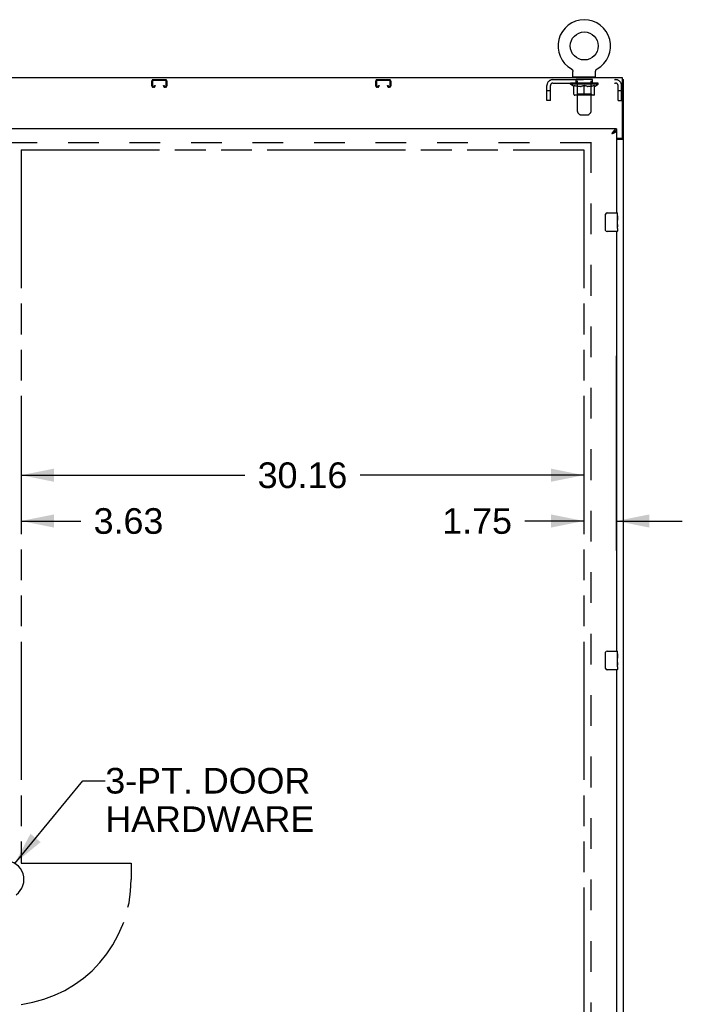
# Model space of a CAD drawing. Header units: inches. Extents: x 0 to 300, y 0 to 194.
# Tile 9 of 13: x 102 to 138, y 93 to 145. Entities that reach past the tile are written whole.
import ezdxf

# ---------------------------------------------------------------- set-up
doc = ezdxf.new("R2010")
doc.units = ezdxf.units.IN
doc.header["$LTSCALE"] = 16.482046
doc.header["$MEASUREMENT"] = 0
doc.linetypes.add('HIDDEN', pattern=[0.2, 0.1, -0.1])
doc.linetypes.add('PHANTOM', pattern=[0.8, 0.45, -0.05, 0.1, -0.05, 0.1, -0.05])
doc.layers.get('0').update_dxf_attribs({"linetype": 'CONTINUOUS'})
for name, color, linetype in [('02___PRT_ALL_AXES', 7, 'CONTINUOUS'), ('AVAILABLE_DOOR_SPACE', 7, 'CONTINUOUS'), ('DEFAULT_2', 8, 'HIDDEN'), ('DIMENSIONS', 7, 'CONTINUOUS')]:
    doc.layers.add(name, color=color, linetype=linetype)
doc.styles.get("Standard").update_dxf_attribs({"font": 'arial.ttf'})
doc.dimstyles.new('DIMSTYLE_3', dxfattribs={"dimtxt": 1.374973, "dimasz": 1.762786, "dimexe": 0.09, "dimexo": 0.07, "dimgap": 0.039, "dimtad": 0, "dimtih": 1, "dimtoh": 1, "dimzin": 4, "dimdsep": 46, "dimtxsty": 'Standard', "dimblk": '_FILLED', "dimblk1": '_FILLED', "dimblk2": '_FILLED', "dimcen": 0.09, "dimazin": 1, "dimtfac": 1, "dimtdec": 3, "dimtofl": 0, "dimtmove": 0, "dimatfit": 3, "dimldrblk": '_FILLED', "dimfxl": 1, "dimtolj": 1, "dimtzin": 4, "dimarcsym": 0})
doc.dimstyles.get("Standard").update_dxf_attribs({"dimtxt": 1.498368, "dimasz": 1.762786, "dimexe": 0.09, "dimexo": 0.07, "dimgap": 0.09, "dimtad": 0, "dimtih": 1, "dimtoh": 1, "dimdec": 3, "dimzin": 4, "dimdsep": 46, "dimtxsty": 'Standard', "dimblk": '_FILLED', "dimblk1": '_FILLED', "dimblk2": '_FILLED', "dimcen": 0.09, "dimadec": 3, "dimazin": 1, "dimtp": 0.001, "dimtm": 0.001, "dimtfac": 1, "dimtdec": 3, "dimtofl": 0, "dimtmove": 0, "dimatfit": 3, "dimldrblk": '_FILLED', "dimfxl": 1, "dimtolj": 1, "dimtzin": 4, "dimarcsym": 0})

# ---------------------------------------------------------------- blocks, each defined once
blk = doc.blocks.new('_FILLED')
at = {"color": 0, "linetype": 'ByBlock'}
blk.add_solid([(0, 0), (-1, 0.2), (-1, -0.2)], dxfattribs=at)
blk = doc.blocks.new('*D13')
at = {"layer": 'DIMENSIONS', "color": 2, "linetype": 'Continuous'}
for p, q in [((102.436, 121.011), (114.424, 121.011)), ((132.592, 121.011), (120.604, 121.011))]:
    blk.add_line(p, q, dxfattribs=at)
at = {"layer": 'DIMENSIONS', "color": 2, "linetype": 'Continuous', "xscale": 1.7627856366, "yscale": 1.7627856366, "zscale": 1.7627856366, "rotation": 180}
blk.add_blockref('_FILLED', (102.436, 121.011), dxfattribs=at)
at = {"layer": 'DIMENSIONS', "color": 2, "linetype": 'Continuous', "xscale": 1.7627856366, "yscale": 1.7627856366, "zscale": 1.7627856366}
blk.add_blockref('_FILLED', (132.592, 121.011), dxfattribs=at)
at = {"layer": 'DIMENSIONS', "color": 2, "linetype": 'Continuous', "insert": (117.514, 121.698), "char_height": 1.375, "width": 4.80474, "attachment_point": 2, "line_spacing_factor": 0.9}
blk.add_mtext('30.16', dxfattribs=at)
blk = doc.blocks.new('*D14')
at = {"layer": 'DIMENSIONS', "color": 2, "linetype": 'Continuous'}
for p, q in [((134.342, 116.969), (134.342, 127.417)), ((132.592, 118.555), (129.431, 118.555)), ((134.342, 118.555), (137.868, 118.555))]:
    blk.add_line(p, q, dxfattribs=at)
at = {"layer": 'DIMENSIONS', "color": 2, "linetype": 'Continuous', "xscale": 1.7627856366, "yscale": 1.7627856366, "zscale": 1.7627856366}
blk.add_blockref('_FILLED', (132.592, 118.555), dxfattribs=at)
at = {"layer": 'DIMENSIONS', "color": 2, "linetype": 'Continuous', "xscale": 1.7627856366, "yscale": 1.7627856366, "zscale": 1.7627856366, "rotation": 180}
blk.add_blockref('_FILLED', (134.342, 118.555), dxfattribs=at)
at = {"layer": 'DIMENSIONS', "color": 2, "linetype": 'Continuous', "insert": (128.743, 119.243), "char_height": 1.375, "width": 3.73645, "attachment_point": 3, "line_spacing_factor": 0.9}
blk.add_mtext('1.75', dxfattribs=at)
blk = doc.blocks.new('*D15')
at = {"layer": 'DIMENSIONS', "color": 2, "linetype": 'Continuous'}
for p, q in [((98.811, 118.555), (95.285, 118.555)), ((102.436, 118.555), (105.634, 118.555))]:
    blk.add_line(p, q, dxfattribs=at)
at = {"layer": 'DIMENSIONS', "color": 2, "linetype": 'Continuous', "xscale": 1.7627856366, "yscale": 1.7627856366, "zscale": 1.7627856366}
blk.add_blockref('_FILLED', (98.811, 118.555), dxfattribs=at)
at = {"layer": 'DIMENSIONS', "color": 2, "linetype": 'Continuous', "xscale": 1.7627856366, "yscale": 1.7627856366, "zscale": 1.7627856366, "rotation": 180}
blk.add_blockref('_FILLED', (102.436, 118.555), dxfattribs=at)
at = {"layer": 'DIMENSIONS', "color": 2, "linetype": 'Continuous', "insert": (106.321, 119.243), "char_height": 1.375, "width": 3.73645, "attachment_point": 1, "line_spacing_factor": 0.9}
blk.add_mtext('3.63', dxfattribs=at)

msp = doc.modelspace()

# ---------------------------------------------------------------- linework, layer by layer
at = {"color": 7, "linetype": 'Continuous'}
for p, q in [((131.923, 142.801), (131.923, 142.801)), ((131.923, 142.801), (131.928, 142.798)), ((131.924, 142.801), (131.925, 142.8)), ((131.928, 142.798), (131.933, 142.795)), ((131.933, 142.795), (131.938, 142.792)), ((131.938, 142.792), (131.943, 142.788)), ((131.943, 142.788), (131.947, 142.784)), ((131.947, 142.785), (131.952, 142.78)), ((131.952, 142.781), (131.956, 142.776)), ((131.956, 142.776), (131.96, 142.772)), ((131.96, 142.772), (131.964, 142.768)), ((131.964, 142.768), (131.968, 142.763)), ((131.968, 142.763), (131.972, 142.758)), ((131.972, 142.759), (131.975, 142.753)), ((131.975, 142.754), (131.979, 142.749)), ((131.979, 142.749), (131.982, 142.743)), ((131.982, 142.744), (131.985, 142.738)), ((131.985, 142.738), (131.987, 142.733)), ((131.987, 142.733), (131.99, 142.727)), ((131.99, 142.728), (131.992, 142.722)), ((131.992, 142.722), (131.994, 142.716)), ((131.994, 142.716), (131.996, 142.711)), ((131.996, 142.711), (131.998, 142.705)), ((131.998, 142.705), (131.999, 142.699)), ((131.999, 142.699), (132, 142.693)), ((132, 142.693), (132.001, 142.687)), ((132.001, 142.688), (132.002, 142.682)), ((132.003, 142.67), (132.003, 142.664)), ((132.003, 142.379), (132.003, 142.664)), ((133.223, 142.67), (133.224, 142.676)), ((133.223, 142.67), (133.224, 142.676)), ((133.223, 142.664), (133.223, 142.67)), ((133.223, 142.379), (133.223, 142.664)), ((133.224, 142.682), (133.225, 142.688)), ((133.224, 142.676), (133.224, 142.682)), ((133.225, 142.687), (133.226, 142.693)), ((133.226, 142.693), (133.227, 142.699)), ((133.227, 142.699), (133.228, 142.705)), ((133.228, 142.705), (133.23, 142.711)), ((133.23, 142.711), (133.232, 142.716)), ((133.232, 142.716), (133.234, 142.722)), ((133.234, 142.722), (133.236, 142.728)), ((133.236, 142.727), (133.239, 142.733)), ((133.239, 142.733), (133.242, 142.738)), ((133.242, 142.738), (133.244, 142.744)), ((133.244, 142.743), (133.248, 142.749)), ((133.248, 142.749), (133.251, 142.754)), ((133.251, 142.753), (133.254, 142.759)), ((133.254, 142.758), (133.258, 142.763)), ((133.258, 142.763), (133.262, 142.768)), ((133.262, 142.768), (133.266, 142.772)), ((133.266, 142.772), (133.27, 142.776)), ((133.27, 142.776), (133.274, 142.781)), ((133.274, 142.78), (133.279, 142.785)), ((133.279, 142.784), (133.284, 142.788)), ((133.283, 142.788), (133.288, 142.792)), ((133.288, 142.792), (133.293, 142.795)), ((133.293, 142.795), (133.298, 142.798)), ((133.293, 142.795), (133.294, 142.796)), ((133.298, 142.798), (133.303, 142.801)), ((133.301, 142.8), (133.302, 142.801)), ((133.303, 142.801), (133.303, 142.801)), ((132.018, 142.359), (132.018, 142.329)), ((133.208, 142.359), (132.018, 142.359)), ((133.208, 142.359), (133.208, 142.329)), ((134.665, 142.225), (134.717, 142.225)), ((134.241, 139.447), (134.23, 139.44)), ((134.342, 139.579), (134.342, 139.475)), ((134.613, 139.089), (134.613, 139.077)), ((134.613, 139.077), (134.717, 139.077)), ((133.747, 134.179), (133.747, 134.979)), ((133.847, 135.079), (134.387, 135.079)), ((134.387, 134.079), (133.847, 134.079)), ((133.747, 110.679), (133.747, 111.479)), ((133.847, 111.579), (134.387, 111.579)), ((134.387, 110.579), (133.847, 110.579))]:
    msp.add_line(p, q, dxfattribs=at)
at = {"color": 3, "linetype": 'Continuous'}
for p, q in [((134.665, 142.329), (62.769, 142.329)), ((134.665, 139.149), (134.665, 142.329)), ((134.717, 52.433), (134.717, 142.225)), ((134.342, 139.579), (98.811, 139.579)), ((134.342, 139.475), (134.342, 135.079)), ((134.096, 139.333), (134.128, 139.344)), ((134.342, 139.089), (134.605, 139.089)), ((134.342, 139.037), (134.647, 139.037)), ((134.342, 134.079), (134.342, 111.579)), ((134.342, 110.579), (134.342, 88.079))]:
    msp.add_line(p, q, dxfattribs=at)
at = {"color": 7, "linetype": 'Continuous'}
for points in [[(132.002, 142.682), (132.003, 142.676), (132.003, 142.67), (132.003, 142.664)], [(134.23, 139.44), (134.219, 139.433), (134.208, 139.426), (134.196, 139.418), (134.185, 139.41), (134.174, 139.401), (134.163, 139.392), (134.152, 139.382), (134.14, 139.373), (134.129, 139.363), (134.118, 139.353), (134.107, 139.343), (134.096, 139.333)], [(134.096, 139.333), (134.107, 139.34), (134.118, 139.347), (134.129, 139.354), (134.14, 139.361), (134.15, 139.368), (134.16, 139.375), (134.17, 139.383), (134.179, 139.39), (134.188, 139.397), (134.196, 139.404), (134.204, 139.411), (134.211, 139.418), (134.217, 139.425), (134.223, 139.432), (134.226, 139.438)], [(134.342, 139.475), (134.331, 139.475), (134.32, 139.474), (134.309, 139.472), (134.297, 139.469), (134.286, 139.466), (134.275, 139.462), (134.264, 139.458), (134.252, 139.453), (134.241, 139.447)], [(134.573, 139.037), (134.573, 139.039), (134.573, 139.041), (134.574, 139.043), (134.574, 139.045), (134.575, 139.047), (134.576, 139.048), (134.578, 139.05), (134.579, 139.052), (134.581, 139.053), (134.583, 139.055), (134.586, 139.056), (134.588, 139.057), (134.59, 139.059), (134.593, 139.06)], [(134.593, 139.06), (134.598, 139.062), (134.6, 139.064), (134.603, 139.065), (134.605, 139.066), (134.607, 139.068), (134.609, 139.069), (134.611, 139.071), (134.612, 139.073), (134.613, 139.074), (134.613, 139.076), (134.613, 139.077)], [(133.747, 134.979), (133.747, 134.985), (133.748, 134.992), (133.749, 134.998), (133.75, 135.004), (133.752, 135.01), (133.754, 135.015)], [(133.754, 134.143), (133.752, 134.149), (133.75, 134.155), (133.749, 134.161), (133.748, 134.167), (133.747, 134.173), (133.747, 134.179)], [(133.747, 111.479), (133.747, 111.485), (133.748, 111.492), (133.749, 111.498), (133.75, 111.504), (133.752, 111.51), (133.754, 111.515)], [(133.754, 110.643), (133.752, 110.649), (133.75, 110.655), (133.749, 110.661), (133.748, 110.667), (133.747, 110.673), (133.747, 110.679)]]:
    msp.add_lwpolyline(points, dxfattribs=at)
at = {"color": 3, "linetype": 'Continuous'}
for points in [[(134.196, 139.48), (134.185, 139.466), (134.174, 139.451), (134.163, 139.435), (134.152, 139.419), (134.14, 139.402), (134.129, 139.385), (134.118, 139.368), (134.107, 139.35), (134.096, 139.333)], [(134.342, 139.579), (134.331, 139.579), (134.32, 139.577), (134.309, 139.574), (134.297, 139.569), (134.286, 139.564), (134.275, 139.557), (134.264, 139.549), (134.252, 139.54), (134.241, 139.53), (134.23, 139.519), (134.219, 139.507), (134.208, 139.494), (134.196, 139.48)], [(134.233, 139.386), (134.246, 139.392), (134.258, 139.398), (134.27, 139.404), (134.281, 139.41), (134.291, 139.416), (134.301, 139.422), (134.309, 139.428), (134.317, 139.434), (134.323, 139.439), (134.329, 139.445), (134.334, 139.451), (134.337, 139.457), (134.34, 139.463), (134.342, 139.469), (134.342, 139.475)], [(134.128, 139.344), (134.144, 139.35), (134.159, 139.356), (134.175, 139.362), (134.19, 139.368), (134.205, 139.374), (134.219, 139.38), (134.233, 139.386)], [(134.647, 139.037), (134.649, 139.038), (134.652, 139.04), (134.655, 139.041), (134.658, 139.043), (134.662, 139.044), (134.665, 139.046), (134.669, 139.047), (134.674, 139.049), (134.682, 139.051)], [(134.682, 139.051), (134.686, 139.053), (134.689, 139.054), (134.693, 139.055), (134.696, 139.057), (134.699, 139.058), (134.702, 139.059), (134.705, 139.061), (134.708, 139.063), (134.71, 139.064), (134.712, 139.066), (134.714, 139.068), (134.715, 139.07), (134.716, 139.071), (134.717, 139.073), (134.717, 139.075), (134.717, 139.077)]]:
    msp.add_lwpolyline(points, dxfattribs=at)
at = {"color": 7, "linetype": 'Continuous'}
msp.add_circle((132.613, 144.031), 0.75, dxfattribs=at)
for centre, radius, start, end in [((132.613, 144.031), 1.41, 299.2655, 240.7345), ((132.023, 142.379), 0.02, 180, 263.0769), ((133.203, 142.379), 0.02, 276.9231, 360), ((133.847, 134.979), 0.1, 90, 158.7946), ((134.387, 135.064), 0.015, 0, 90), ((133.847, 134.179), 0.1, 201.1999, 270), ((134.387, 134.094), 0.015, 270, 360), ((133.847, 111.479), 0.1, 90, 158.7946), ((134.387, 111.564), 0.015, 0, 90), ((133.847, 110.679), 0.1, 201.1999, 270), ((134.387, 110.594), 0.015, 270, 360), ((101.582, 99.329), 1.004, 305.5066, 234.4934)]:
    msp.add_arc(centre, radius, start, end, dxfattribs=at)
at = {"color": 3, "linetype": 'Continuous'}
msp.add_arc((134.605, 139.149), 0.06, 270, 360, dxfattribs=at)
at = {"layer": '02___PRT_ALL_AXES', "color": 8, "linetype": 'HIDDEN'}
for p, q in [((132.176, 142.038), (132.176, 142.225)), ((133.051, 142.225), (132.176, 142.225)), ((133.051, 142.038), (133.051, 142.225)), ((133.051, 142.038), (132.176, 142.038))]:
    msp.add_line(p, q, dxfattribs=at)
at = {"layer": '02___PRT_ALL_AXES', "color": 7, "linetype": 'Continuous'}
for p, q in [((134.395, 134.925), (134.395, 134.695)), ((134.402, 134.925), (134.395, 134.925)), ((134.402, 134.757), (134.395, 134.757)), ((134.402, 134.695), (134.395, 134.695)), ((134.402, 134.659), (134.396, 134.659)), ((134.402, 134.5), (134.402, 135.064)), ((134.395, 134.464), (134.395, 134.328)), ((134.402, 134.464), (134.395, 134.464)), ((134.396, 134.296), (134.402, 134.296)), ((134.401, 134.527), (134.402, 134.527)), ((134.402, 134.241), (134.402, 134.498)), ((134.402, 134.24), (134.402, 134.094)), ((134.402, 111.425), (134.395, 111.425)), ((134.395, 111.425), (134.395, 111.195)), ((134.402, 111), (134.402, 111.564)), ((134.402, 111.257), (134.395, 111.257)), ((134.402, 111.195), (134.395, 111.195)), ((134.402, 110.964), (134.395, 110.964)), ((134.395, 110.964), (134.395, 110.828)), ((134.402, 111.159), (134.396, 111.159)), ((134.401, 111.027), (134.402, 111.027)), ((134.402, 110.741), (134.402, 110.998)), ((134.396, 110.796), (134.402, 110.796)), ((134.402, 110.74), (134.402, 110.594))]:
    msp.add_line(p, q, dxfattribs=at)
for points in [[(134.401, 134.525), (134.398, 134.559), (134.397, 134.571), (134.396, 134.583), (134.396, 134.596), (134.395, 134.608), (134.395, 134.621), (134.395, 134.634), (134.396, 134.647), (134.396, 134.659), (134.397, 134.672), (134.398, 134.684)], [(134.397, 134.291), (134.396, 134.3), (134.396, 134.309), (134.395, 134.318), (134.395, 134.328)], [(134.399, 134.267), (134.398, 134.274), (134.398, 134.282), (134.397, 134.291)], [(134.402, 134.24), (134.402, 134.244), (134.402, 134.248), (134.401, 134.254), (134.399, 134.267)], [(134.402, 134.498), (134.402, 134.506), (134.401, 134.515), (134.401, 134.525)], [(134.401, 111.025), (134.398, 111.059), (134.397, 111.071), (134.396, 111.083), (134.396, 111.096), (134.395, 111.108), (134.395, 111.121), (134.395, 111.134), (134.396, 111.147), (134.396, 111.159), (134.397, 111.172), (134.398, 111.184)], [(134.402, 110.998), (134.402, 111.006), (134.401, 111.015), (134.401, 111.025)], [(134.397, 110.791), (134.396, 110.8), (134.396, 110.809), (134.395, 110.818), (134.395, 110.828)], [(134.399, 110.767), (134.398, 110.774), (134.398, 110.782), (134.397, 110.791)], [(134.402, 110.74), (134.402, 110.744), (134.402, 110.748), (134.401, 110.754), (134.399, 110.767)]]:
    msp.add_lwpolyline(points, dxfattribs=at)
for centre in [(134.139, 134.663), (134.139, 111.163)]:
    msp.add_ellipse(centre, major_axis=(0.263, 0), ratio=0.432808, start_param=0, end_param=0.179988, dxfattribs=at)
at = {"layer": 'AVAILABLE_DOOR_SPACE', "color": 4, "linetype": 'PHANTOM'}
for p, q in [((102.436, 138.454), (102.436, 100.204)), ((102.436, 138.454), (132.592, 138.454)), ((132.592, 138.454), (132.592, 60.204)), ((102.436, 100.204), (108.332, 100.204)), ((108.332, 100.204), (108.332, 99.329))]:
    msp.add_line(p, q, dxfattribs=at)
msp.add_arc((101.582, 99.329), 6.75, 277.2685, 360, dxfattribs=at)
at = {"layer": 'DEFAULT_2', "color": 8, "linetype": 'HIDDEN'}
for p, q in [((131.932, 142.796), (131.933, 142.795)), ((133.303, 142.801), (133.303, 142.801)), ((109.436, 141.899), (109.436, 142.145)), ((109.476, 142.145), (109.476, 141.899)), ((109.516, 142.225), (110.168, 142.225)), ((110.168, 142.185), (109.516, 142.185)), ((110.208, 141.899), (110.208, 142.145)), ((110.248, 142.145), (110.248, 141.899)), ((121.436, 141.899), (121.436, 142.145)), ((121.476, 142.145), (121.476, 141.899)), ((121.516, 142.225), (122.168, 142.225)), ((122.168, 142.185), (121.516, 142.185)), ((122.208, 141.899), (122.208, 142.145)), ((122.248, 142.145), (122.248, 141.899)), ((130.93, 142.225), (134.296, 142.225)), ((132.238, 142.359), (132.238, 142.329)), ((132.248, 140.514), (132.248, 142.329)), ((132.978, 140.514), (132.978, 142.329)), ((132.988, 142.359), (132.988, 142.329)), ((109.516, 141.859), (109.543, 141.859)), ((109.543, 141.819), (109.516, 141.819)), ((109.583, 141.899), (109.583, 141.913)), ((109.583, 141.913), (109.623, 141.913)), ((109.623, 141.913), (109.623, 141.899)), ((110.061, 141.899), (110.061, 141.913)), ((110.061, 141.913), (110.101, 141.913)), ((110.101, 141.913), (110.101, 141.899)), ((110.141, 141.859), (110.168, 141.859)), ((110.168, 141.819), (110.141, 141.819)), ((121.516, 141.859), (121.543, 141.859)), ((121.543, 141.819), (121.516, 141.819)), ((121.583, 141.899), (121.583, 141.913)), ((121.583, 141.913), (121.623, 141.913)), ((121.623, 141.913), (121.623, 141.899)), ((122.061, 141.899), (122.061, 141.913)), ((122.061, 141.913), (122.101, 141.913)), ((122.101, 141.913), (122.101, 141.899)), ((122.141, 141.859), (122.168, 141.859)), ((122.168, 141.819), (122.141, 141.819)), ((130.613, 141.1), (130.613, 141.908)), ((130.8, 141.63), (130.613, 141.63)), ((130.8, 141.1), (130.8, 141.908)), ((130.93, 142.038), (134.296, 142.038)), ((131.87, 141.99), (131.87, 142.045)), ((133.357, 141.99), (131.87, 141.99)), ((132.056, 141.86), (131.87, 141.99)), ((131.881, 142.037), (131.881, 142.045)), ((131.892, 142.033), (131.892, 142.037)), ((131.892, 142.033), (133.335, 142.033)), ((131.902, 142.033), (131.902, 142.037)), ((131.903, 142.033), (131.903, 142.037)), ((131.914, 142.037), (131.914, 142.045)), ((131.934, 142.033), (131.934, 142.037)), ((131.936, 142.033), (131.936, 142.037)), ((131.969, 142.037), (131.969, 142.045)), ((131.987, 142.033), (131.987, 142.037)), ((131.99, 142.033), (131.99, 142.037)), ((132.226, 142.037), (131.997, 142.037)), ((132.044, 142.037), (132.044, 142.045)), ((132.045, 142.033), (132.045, 142.037)), ((132.046, 142.033), (132.046, 142.037)), ((132.049, 142.033), (132.049, 142.037)), ((132.056, 141.86), (132.063, 141.86)), ((132.058, 142.033), (132.058, 142.037)), ((132.058, 142.033), (132.058, 142.037)), ((132.062, 142.033), (132.062, 142.037)), ((132.063, 141.435), (132.063, 141.915)), ((132.063, 141.915), (132.097, 141.902)), ((132.066, 142.033), (132.066, 142.038)), ((132.07, 142.033), (132.07, 142.037)), ((132.089, 142.033), (132.089, 142.037)), ((132.131, 141.89), (132.097, 141.902)), ((132.107, 142.033), (132.107, 142.037)), ((132.109, 142.033), (132.109, 142.04)), ((132.165, 141.88), (132.131, 141.89)), ((132.135, 142.037), (132.135, 142.045)), ((132.135, 142.033), (132.135, 142.037)), ((132.147, 142.033), (132.147, 142.037)), ((132.152, 142.033), (132.152, 142.037)), ((132.16, 142.033), (132.16, 142.037)), ((132.198, 141.872), (132.164, 141.88)), ((132.175, 142.033), (132.175, 142.042)), ((132.196, 142.033), (132.196, 142.037)), ((132.231, 141.865), (132.197, 141.872)), ((132.199, 142.033), (132.199, 142.037)), ((132.226, 142.033), (132.226, 142.037)), ((132.264, 141.86), (132.231, 141.865)), ((132.305, 142.037), (132.239, 142.037)), ((132.241, 142.037), (132.241, 142.045)), ((132.247, 141.439), (132.247, 141.987)), ((132.249, 142.033), (132.249, 142.037)), ((132.255, 142.033), (132.255, 142.037)), ((132.262, 142.033), (132.262, 142.043)), ((132.412, 141.86), (132.264, 141.86)), ((132.27, 142.033), (132.27, 142.037)), ((132.281, 142.033), (132.281, 142.037)), ((132.305, 142.033), (132.305, 142.037)), ((132.392, 142.037), (132.33, 142.037)), ((132.353, 142.033), (132.353, 142.037)), ((132.359, 142.037), (132.359, 142.045)), ((132.363, 142.033), (132.363, 142.037)), ((132.366, 142.033), (132.366, 142.044)), ((132.369, 142.033), (132.369, 142.037)), ((132.379, 142.033), (132.379, 142.038)), ((132.392, 142.033), (132.392, 142.037)), ((132.412, 141.86), (132.445, 141.865)), ((132.487, 142.037), (132.429, 142.037)), ((132.445, 142.033), (132.445, 142.037)), ((132.478, 141.872), (132.445, 141.865)), ((132.478, 142.037), (132.613, 142.045)), ((132.511, 141.88), (132.478, 141.872)), ((132.484, 142.037), (132.484, 142.045)), ((132.485, 142.045), (132.484, 142.045)), ((132.485, 142.037), (132.485, 142.045)), ((132.485, 142.033), (132.485, 142.037)), ((132.487, 142.033), (132.487, 142.037)), ((132.49, 142.033), (132.49, 142.038)), ((132.491, 142.033), (132.491, 142.037)), ((132.545, 141.89), (132.511, 141.88)), ((132.585, 142.037), (132.534, 142.037)), ((132.542, 142.033), (132.542, 142.037)), ((132.579, 141.902), (132.544, 141.89)), ((132.613, 141.915), (132.578, 141.902)), ((132.585, 142.033), (132.585, 142.037)), ((132.61, 142.038), (132.61, 142.037)), ((132.61, 142.033), (132.61, 142.038)), ((132.61, 142.033), (132.61, 142.037)), ((132.613, 142.037), (132.613, 142.045)), ((132.613, 141.392), (132.613, 141.915)), ((132.613, 141.915), (132.648, 141.902)), ((132.616, 142.033), (132.616, 142.038)), ((132.616, 142.038), (132.616, 142.037)), ((132.616, 142.033), (132.616, 142.037)), ((132.619, 142.037), (132.692, 142.037)), ((132.641, 142.033), (132.641, 142.037)), ((132.682, 141.89), (132.647, 141.902)), ((132.656, 142.037), (132.656, 142.043)), ((132.656, 142.043), (132.748, 142.037)), ((132.681, 142.037), (132.681, 142.041)), ((132.715, 141.88), (132.681, 141.89)), ((132.684, 142.033), (132.684, 142.037)), ((132.749, 141.872), (132.715, 141.88)), ((132.735, 142.033), (132.735, 142.037)), ((132.737, 142.033), (132.737, 142.038)), ((132.74, 142.033), (132.74, 142.037)), ((132.74, 142.037), (132.797, 142.037)), ((132.742, 142.037), (132.742, 142.045)), ((132.742, 142.037), (132.742, 142.045)), ((132.742, 142.045), (132.742, 142.045)), ((132.742, 142.033), (132.742, 142.037)), ((132.781, 141.865), (132.748, 141.872)), ((132.781, 142.033), (132.781, 142.037)), ((132.781, 141.865), (132.814, 141.86)), ((132.814, 141.86), (132.781, 141.865)), ((132.962, 141.86), (132.814, 141.86)), ((132.834, 142.033), (132.834, 142.037)), ((132.834, 142.037), (132.897, 142.037)), ((132.848, 142.033), (132.848, 142.038)), ((132.857, 142.033), (132.857, 142.037)), ((132.86, 142.033), (132.86, 142.044)), ((132.863, 142.033), (132.863, 142.037)), ((132.867, 142.037), (132.867, 142.045)), ((132.873, 142.033), (132.873, 142.037)), ((132.922, 142.033), (132.922, 142.037)), ((132.922, 142.037), (132.987, 142.037)), ((132.945, 142.033), (132.945, 142.037)), ((132.957, 142.033), (132.957, 142.037)), ((132.962, 141.86), (132.996, 141.865)), ((132.964, 142.033), (132.964, 142.043)), ((132.971, 142.033), (132.971, 142.037)), ((132.977, 142.033), (132.977, 142.037)), ((132.979, 141.439), (132.979, 141.987)), ((132.985, 142.037), (132.985, 142.045)), ((133.029, 141.872), (132.995, 141.865)), ((133, 142.033), (133, 142.037)), ((133, 142.037), (133.229, 142.037)), ((133.027, 142.033), (133.027, 142.037)), ((133.062, 141.88), (133.028, 141.872)), ((133.03, 142.033), (133.03, 142.037)), ((133.051, 142.033), (133.051, 142.042)), ((133.095, 141.89), (133.061, 141.88)), ((133.067, 142.033), (133.067, 142.037)), ((133.074, 142.033), (133.074, 142.037)), ((133.079, 142.033), (133.079, 142.037)), ((133.091, 142.037), (133.091, 142.045)), ((133.091, 142.033), (133.091, 142.037)), ((133.129, 141.902), (133.095, 141.89)), ((133.117, 142.033), (133.117, 142.04)), ((133.119, 142.033), (133.119, 142.037)), ((133.164, 141.915), (133.129, 141.902)), ((133.137, 142.033), (133.137, 142.037)), ((133.157, 142.033), (133.157, 142.037)), ((133.161, 142.033), (133.161, 142.038)), ((133.164, 142.033), (133.164, 142.037)), ((133.164, 141.435), (133.164, 141.915)), ((133.164, 141.86), (133.17, 141.86)), ((133.168, 142.033), (133.168, 142.037)), ((133.168, 142.033), (133.168, 142.037)), ((133.17, 141.86), (133.357, 141.99)), ((133.178, 142.033), (133.178, 142.037)), ((133.181, 142.033), (133.181, 142.037)), ((133.181, 142.033), (133.181, 142.037)), ((133.183, 142.037), (133.183, 142.045)), ((133.236, 142.033), (133.236, 142.037)), ((133.24, 142.033), (133.24, 142.037)), ((133.257, 142.037), (133.257, 142.045)), ((133.29, 142.033), (133.29, 142.037)), ((133.292, 142.033), (133.292, 142.037)), ((133.312, 142.037), (133.312, 142.045)), ((133.323, 142.033), (133.323, 142.037)), ((133.324, 142.033), (133.324, 142.037)), ((133.335, 142.033), (133.335, 142.037)), ((133.345, 142.037), (133.345, 142.045)), ((133.357, 141.99), (133.357, 142.045)), ((134.426, 141.1), (134.426, 141.908)), ((134.613, 141.63), (134.426, 141.63)), ((134.613, 141.1), (134.613, 141.908)), ((130.8, 141.1), (130.613, 141.1)), ((133.12, 141.392), (132.106, 141.392)), ((132.247, 141.439), (132.201, 141.392)), ((132.979, 141.439), (132.247, 141.439)), ((132.979, 141.439), (133.026, 141.392)), ((134.426, 141.1), (134.613, 141.1)), ((132.349, 140.371), (132.277, 140.443)), ((132.42, 140.342), (132.807, 140.342)), ((132.877, 140.371), (132.949, 140.443)), ((132.967, 138.881), (132.967, 59.777)), ((132.967, 138.829), (64.467, 138.829))]:
    msp.add_line(p, q, dxfattribs=at)
for centre, radius, start, end in [((109.516, 142.145), 0.08, 90, 180), ((109.516, 142.145), 0.04, 90, 180), ((110.168, 142.145), 0.08, 0, 90), ((110.168, 142.145), 0.04, 0, 90), ((121.516, 142.145), 0.08, 90, 180), ((121.516, 142.145), 0.04, 90, 180), ((122.168, 142.145), 0.08, 0, 90), ((122.168, 142.145), 0.04, 0, 90), ((130.93, 141.908), 0.317, 90, 180), ((132.023, 142.379), 0.02, 263.0769, 270), ((132.218, 142.329), 0.03, 0, 90), ((133.008, 142.329), 0.03, 90, 180), ((133.203, 142.379), 0.02, 270, 276.9231), ((134.296, 141.908), 0.317, 0, 90), ((109.516, 141.899), 0.08, 180, 270), ((109.516, 141.899), 0.04, 180, 270), ((109.543, 141.899), 0.08, 270, 360), ((109.543, 141.899), 0.04, 270, 360), ((110.141, 141.899), 0.08, 180, 270), ((110.141, 141.899), 0.04, 180, 270), ((110.168, 141.899), 0.08, 270, 360), ((110.168, 141.899), 0.04, 270, 360), ((121.516, 141.899), 0.08, 180, 270), ((121.516, 141.899), 0.04, 180, 270), ((121.543, 141.899), 0.08, 270, 360), ((121.543, 141.899), 0.04, 270, 360), ((122.141, 141.899), 0.08, 180, 270), ((122.141, 141.899), 0.04, 180, 270), ((122.168, 141.899), 0.08, 270, 360), ((122.168, 141.899), 0.04, 270, 360), ((130.93, 141.908), 0.13, 90, 180), ((132.201, 141.987), 0.0466, 0, 90), ((133.026, 141.987), 0.0466, 90, 180), ((134.296, 141.908), 0.13, 0, 90), ((132.106, 141.435), 0.0434, 180, 270), ((133.12, 141.435), 0.0434, 270, 360), ((132.348, 140.514), 0.1, 180, 225), ((132.878, 140.514), 0.1, 315, 360), ((132.42, 140.442), 0.1, 225, 270), ((132.807, 140.442), 0.1, 270, 315)]:
    msp.add_arc(centre, radius, start, end, dxfattribs=at)
for centre, major_axis, ratio, start_param, end_param in [((132.613, 142.045), (0.743, 0.008), 0.059247, 2.966439, 3.140971), ((131.846, 142.031), (0.232, 0), 0.060167, 0.426548, 1.470503), ((132.613, 142.045), (0.744, 0), 0.060167, 3.141593, 3.316126), ((131.846, 142.023), (0.232, 0.002), 0.059247, 1.374323, 1.469882), ((132.613, 142.045), (0.743, 0.015), 0.056515, 2.79136, 2.965893), ((131.818, 142.031), (0.232, 0.002), 0.059247, 0.251393, 1.295349), ((131.898, 142.031), (0.232, -0.002), 0.059247, 0.601702, 1.645657), ((132.613, 142.045), (0.743, -0.008), 0.059247, -2.966439, -2.791906), ((131.898, 142.023), (0.232, 0), 0.060167, 1.549477, 1.645036), ((131.818, 142.023), (0.232, 0.005), 0.056515, 1.199244, 1.294804), ((131.902, 142.026), (0.192, 0.002), 0.059247, 1.051627, 1.625044), ((131.879, 142.026), (0.192, 0.004), 0.056515, 0.876548, 1.449966), ((131.947, 142.026), (0.192, 0), 0.060167, 1.226781, 1.800198), ((132.613, 142.045), (0.743, 0.022), 0.052059, 2.616423, 2.790956), ((131.814, 142.031), (0.232, 0.005), 0.056515, 0.076315, 1.120271), ((131.972, 142.031), (0.232, -0.005), 0.056515, 0.77678, 1.820736), ((132.613, 142.045), (0.743, -0.015), 0.056515, -2.79136, -2.616827), ((131.972, 142.023), (0.232, -0.002), 0.059247, 1.724631, 1.82019), ((131.814, 142.023), (0.232, 0.007), 0.052059, 1.024308, 1.119867), ((131.878, 142.026), (0.192, 0.006), 0.052059, 0.701611, 1.275029), ((132.012, 142.026), (0.192, -0.002), 0.059247, 1.401935, 1.975352), ((132.613, 142.045), (0.743, 0.029), 0.046022, 2.441677, 2.61621), ((132.064, 142.031), (0.232, -0.007), 0.052059, 0.951717, 1.995673), ((131.834, 142.031), (0.232, 0.007), 0.052059, -0.098622, 0.945334), ((132.613, 142.045), (0.743, -0.022), 0.052059, -2.616423, -2.441891), ((132.064, 142.023), (0.232, -0.005), 0.056515, 1.899709, 1.995269), ((131.834, 142.023), (0.232, 0.009), 0.046022, 0.849561, 0.945121), ((131.9, 142.026), (0.192, 0.007), 0.046022, 0.526865, 1.100283), ((132.095, 142.026), (0.192, -0.004), 0.056515, 1.577013, 2.150431), ((132.613, 142.045), (0.743, 0.034), 0.038593, 2.267147, 2.44168), ((132.174, 142.031), (0.232, -0.009), 0.046022, 1.126463, 2.170419), ((131.878, 142.031), (0.232, 0.009), 0.046022, -0.273368, 0.770588), ((132.613, 142.045), (0.743, -0.029), 0.046022, -2.441677, -2.267144), ((132.174, 142.023), (0.232, -0.007), 0.052059, 2.074646, 2.170205), ((131.878, 142.023), (0.232, 0.011), 0.038593, 0.675031, 0.77059), ((131.943, 142.026), (0.192, 0.009), 0.038593, 0.352335, 0.925752), ((132.194, 142.026), (0.192, -0.006), 0.052059, 1.75195, 2.325367), ((132.613, 142.045), (0.743, 0.039), 0.030002, 2.09283, 2.267363), ((132.297, 142.031), (0.232, -0.011), 0.038593, 1.300994, 2.344949), ((131.944, 142.031), (0.232, 0.011), 0.038593, -0.447899, 0.596057), ((132.613, 142.045), (0.743, -0.034), 0.038593, -2.267147, -2.092614), ((132.297, 142.023), (0.232, -0.009), 0.046022, 2.249392, 2.344952), ((131.944, 142.023), (0.232, 0.012), 0.030002, 0.500714, 0.596274), ((132.007, 142.026), (0.192, 0.01), 0.030002, 0.178018, 0.751436), ((132.306, 142.026), (0.192, -0.007), 0.046022, 1.926696, 2.500114), ((132.03, 142.031), (0.232, 0.012), 0.030002, -0.622215, 0.421741), ((132.613, 142.045), (0.743, 0.042), 0.020513, 1.918702, 2.093235), ((132.43, 142.031), (0.232, -0.012), 0.030002, 1.47531, 2.519266), ((132.613, 142.045), (0.743, -0.039), 0.030002, -2.09283, -1.918297), ((132.43, 142.023), (0.232, -0.011), 0.038593, 2.423923, 2.519482), ((132.03, 142.023), (0.232, 0.013), 0.020513, 0.326586, 0.422146), ((132.089, 142.026), (0.192, 0.011), 0.020513, 0.00389, 0.577307), ((132.427, 142.026), (0.192, -0.009), 0.038593, 2.101227, 2.674644), ((132.134, 142.031), (0.232, 0.013), 0.020513, -0.796343, 0.247613), ((132.613, 142.045), (0.743, 0.044), 0.010411, 1.744712, 1.919245), ((132.568, 142.031), (0.232, -0.013), 0.020513, 1.649438, 2.693394), ((132.613, 142.045), (0.743, -0.042), 0.020513, -1.918702, -1.744169), ((132.568, 142.023), (0.232, -0.012), 0.030002, 2.598239, 2.693799), ((132.134, 142.023), (0.232, 0.014), 0.010411, 0.152596, 0.248156), ((132.186, 142.026), (0.192, 0.011), 0.010411, 6.113086, 6.686503), ((132.553, 142.026), (0.192, -0.01), 0.030002, 2.275543, 2.848961), ((132.253, 142.031), (0.232, 0.014), 0.010411, -0.970333, -0.000837), ((132.707, 142.031), (0.232, -0.014), 0.010411, 1.823428, 2.867384), ((132.613, 142.045), (0.743, -0.044), 0.010411, -1.744712, -1.56247), ((132.707, 142.023), (0.232, -0.013), 0.020513, 2.772368, 2.867927), ((132.682, 142.026), (0.192, -0.011), 0.020513, 2.449671, 3.023089), ((132.519, 142.031), (0.232, 0.014), 0.010411, 0.274209, 1.318165), ((132.418, 142.026), (0.192, 0.011), 0.010411, -0.000452, 0.517932), ((132.382, 142.023), (0.232, 0.014), 0.010411, 0.099676, 0.195236), ((132.613, 142.045), (0.743, 0.044), 0.010411, -1.571413, -1.39688), ((132.808, 142.026), (0.192, -0.011), 0.010411, 2.623661, 3.141974), ((132.844, 142.023), (0.232, -0.014), 0.010411, 2.734394, 2.946357), ((132.659, 142.031), (0.232, 0.013), 0.020513, 0.448199, 1.492154), ((132.544, 142.026), (0.192, 0.011), 0.020513, 0.118504, 0.691921), ((132.519, 142.023), (0.232, 0.013), 0.020513, 0.273666, 0.369225), ((132.613, 142.045), (0.743, 0.042), 0.020513, -1.397424, -1.222891), ((132.973, 142.031), (0.232, -0.014), 0.010411, -3.140756, -2.17126), ((132.613, 142.045), (0.743, -0.044), 0.010411, 1.222347, 1.39688), ((132.797, 142.031), (0.232, 0.012), 0.030002, 0.622327, 1.666283), ((132.673, 142.026), (0.192, 0.01), 0.030002, 0.292632, 0.86605), ((133.04, 142.026), (0.192, -0.011), 0.010411, 2.738275, 3.311692), ((133.092, 142.031), (0.232, -0.013), 0.020513, 2.89398, 3.937936), ((132.659, 142.023), (0.232, 0.012), 0.030002, 0.447794, 0.543354), ((133.092, 142.023), (0.232, -0.014), 0.010411, 2.893437, 2.988996), ((132.613, 142.045), (0.743, 0.039), 0.030002, -1.223295, -1.048762), ((132.613, 142.045), (0.743, -0.042), 0.020513, 1.048358, 1.222891), ((132.929, 142.031), (0.232, 0.011), 0.038593, 0.796643, 1.840599), ((132.8, 142.026), (0.192, 0.009), 0.038593, 0.466948, 1.040366), ((133.138, 142.026), (0.192, -0.011), 0.020513, 2.564285, 3.137703), ((133.196, 142.031), (0.232, -0.012), 0.030002, 2.719852, 3.763807), ((133.052, 142.031), (0.232, 0.009), 0.046022, 0.971174, 2.01513), ((132.797, 142.023), (0.232, 0.011), 0.038593, 0.62211, 0.71767), ((133.196, 142.023), (0.232, -0.013), 0.020513, 2.719447, 2.815007), ((132.613, 142.045), (0.743, 0.034), 0.038593, -1.048979, -0.874446), ((132.613, 142.045), (0.743, -0.039), 0.030002, 0.874229, 1.048762), ((132.921, 142.026), (0.192, 0.007), 0.046022, 0.641479, 1.214897), ((133.162, 142.031), (0.232, 0.007), 0.052059, 1.14592, 2.189876), ((133.22, 142.026), (0.192, -0.01), 0.030002, 2.390157, 2.963574), ((133.283, 142.031), (0.232, -0.011), 0.038593, 2.545535, 3.589491), ((133.032, 142.026), (0.192, 0.006), 0.052059, 0.816225, 1.389643), ((132.929, 142.023), (0.232, 0.009), 0.046022, 0.796641, 0.892201), ((133.283, 142.023), (0.232, -0.012), 0.030002, 2.545319, 2.640878), ((133.255, 142.031), (0.232, 0.005), 0.056515, 1.320857, 2.364813), ((132.613, 142.045), (0.743, 0.029), 0.046022, -0.874448, -0.699915), ((132.613, 142.045), (0.743, -0.034), 0.038593, 0.699913, 0.874446), ((133.349, 142.031), (0.232, -0.009), 0.046022, 2.371005, 3.41496), ((133.283, 142.026), (0.192, -0.009), 0.038593, 2.21584, 2.789258), ((133.131, 142.026), (0.192, 0.004), 0.056515, 0.991162, 1.564579), ((133.328, 142.031), (0.232, 0.002), 0.059247, 1.495935, 2.539891), ((133.392, 142.031), (0.232, -0.007), 0.052059, 2.196258, 3.240214), ((133.327, 142.026), (0.192, -0.007), 0.046022, 2.04131, 2.614727), ((133.052, 142.023), (0.232, 0.007), 0.052059, 0.971387, 1.066947), ((133.349, 142.023), (0.232, -0.011), 0.038593, 2.371002, 2.466562), ((133.38, 142.031), (0.232, 0), 0.060167, 1.671089, 2.715045), ((133.412, 142.031), (0.232, -0.005), 0.056515, 2.021322, 3.065278), ((133.215, 142.026), (0.192, 0.002), 0.059247, 1.16624, 1.739658), ((132.613, 142.045), (0.743, 0.022), 0.052059, -0.699702, -0.525169), ((132.613, 142.045), (0.743, -0.029), 0.046022, 0.525382, 0.699915), ((133.408, 142.031), (0.232, -0.002), 0.059247, 1.846243, 2.890199), ((133.348, 142.026), (0.192, -0.006), 0.052059, 1.866564, 2.439981), ((133.279, 142.026), (0.192, 0), 0.060167, 1.341394, 1.914812), ((133.347, 142.026), (0.192, -0.004), 0.056515, 1.691627, 2.265045), ((133.324, 142.026), (0.192, -0.002), 0.059247, 1.516549, 2.089966), ((133.162, 142.023), (0.232, 0.005), 0.056515, 1.146324, 1.241883), ((133.392, 142.023), (0.232, -0.009), 0.046022, 2.196472, 2.292031), ((132.613, 142.045), (0.743, 0.015), 0.056515, -0.524765, -0.350233), ((132.613, 142.045), (0.743, -0.022), 0.052059, 0.350636, 0.525169), ((133.255, 142.023), (0.232, 0.002), 0.059247, 1.321402, 1.416962), ((133.412, 142.023), (0.232, -0.007), 0.052059, 2.021726, 2.117285), ((132.613, 142.045), (0.743, 0.008), 0.059247, -0.349687, -0.175154), ((132.613, 142.045), (0.743, -0.015), 0.056515, 0.1757, 0.350233), ((133.328, 142.023), (0.232, 0), 0.060167, 1.496556, 1.592116), ((133.408, 142.023), (0.232, -0.005), 0.056515, 1.846789, 1.942348), ((133.38, 142.023), (0.232, -0.002), 0.059247, 1.67171, 1.76727), ((132.613, 142.045), (0.744, 0), 0.060167, -0.174533, 0), ((132.613, 142.045), (0.743, -0.008), 0.059247, 0.000621, 0.175154)]:
    msp.add_ellipse(centre, major_axis=major_axis, ratio=ratio, start_param=start_param, end_param=end_param, dxfattribs=at)

# ---------------------------------------------------------------- texts
at = {"layer": 'DIMENSIONS', "color": 2, "linetype": 'Continuous', "insert": (106.944, 105.314), "char_height": 1.375, "width": 11.18379, "attachment_point": 1, "line_spacing_factor": 0.9}
msp.add_mtext('3-PT. DOOR\\PHARDWARE', dxfattribs=at)

# ---------------------------------------------------------------- dimensions: what is measured, and where the dimension line sits
at = {"layer": 'DIMENSIONS', "color": 2, "linetype": 'Continuous'}
for base, p1, p2, picture, middle in [((98.810865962, 118.555201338), (102.435865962, 138.454145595), (98.810865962, 138.188166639), '*D15', (108.187563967, 118.547530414)), ((102.436, 121.011), (132.592, 138.454), (102.436, 138.454), '*D13', (117.511, 121.003))]:
    dim = msp.add_linear_dim(base=base, p1=p1, p2=p2, angle=180, dimstyle='DIMSTYLE_3', dxfattribs=at)
    dim.commit()
    dim.dimension.update_dxf_attribs({"geometry": picture, "text_midpoint": middle, "dimtype": 160})
dim = msp.add_linear_dim(base=(134.342, 118.555), p1=(132.592, 138.454), p2=(134.342, 127.487), dimstyle='DIMSTYLE_3', dxfattribs=at)
dim.commit()
dim.dimension.update_dxf_attribs({"geometry": '*D14', "text_midpoint": (126.94, 118.548), "dimtype": 160})

# ---------------------------------------------------------------- leaders
at = {"layer": 'DIMENSIONS', "color": 2, "linetype": 'Continuous', "annotation_type": 0, "has_hookline": 1, "hookline_direction": 1, "text_width": 10.948}
msp.add_leader([(102.089, 100.195), (105.734, 104.626), (106.944, 104.626)], dimstyle='Standard', override={"dimtad": 0}, dxfattribs=at)

doc.saveas('drawing.dxf')
